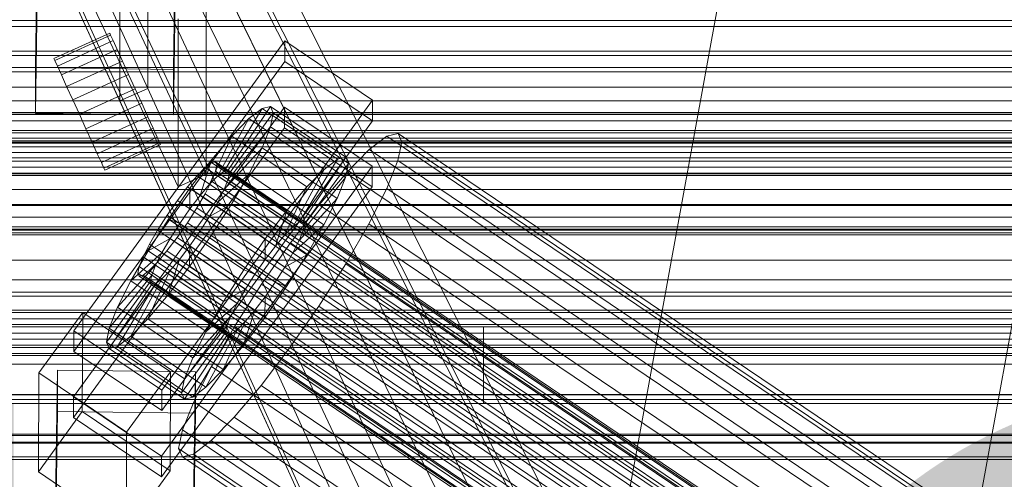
# Model space of a CAD drawing. Header units: millimetres. Extents: x -4738 to 65662, y -68080 to 6847.
# Tile 104 of 256: x -381 to -252, y -34960 to -34900. Entities that reach past the tile are written whole.
import ezdxf

# ---------------------------------------------------------------- set-up
doc = ezdxf.new("R2010")
doc.units = ezdxf.units.MM
for name, color, linetype, lineweight in [('COTAS_O', 1, 'Continuous', 0), ('COTAS_P', 1, 'Continuous', 0), ('frontal_briquetadora', 7, 'Continuous', 0), ('frontal_C01', 7, 'Continuous', 0), ('frontal_C02', 7, 'Continuous', 0), ('frontal_C03', 7, 'Continuous', 0), ('frontal_C04', 7, 'Continuous', 0), ('frontal_mezcladora', 7, 'Continuous', 0), ('frontal_secador', 7, 'Continuous', 0), ('frontal_tolva-C01', 7, 'Continuous', 0)]:
    doc.layers.add(name, color=color, linetype=linetype, lineweight=lineweight)
doc.dimstyles.new('R19_100', dxfattribs={"dimtxt": 250, "dimasz": 150, "dimexe": 150, "dimexo": 80, "dimgap": 100, "dimtad": 1, "dimtih": 1, "dimtoh": 1, "dimdsep": 46, "dimcen": 0.09, "dimadec": 0, "dimazin": 0, "dimtfac": 1, "dimtdec": 4, "dimtofl": 0, "dimtmove": 0, "dimatfit": 3, "dimfxl": 1, "dimtolj": 1, "dimtzin": 0, "dimarcsym": 0})

# ---------------------------------------------------------------- blocks, each defined once
blk = doc.blocks.new('DIM_R31_50')
at = {"layer": 'COTAS_O'}
for p, q in [((-1850, -34900), (-1850, -35600)), ((-150, -34900), (-150, -35600)), ((-1850, -35600), (-1700, -35555)), ((-150, -35600), (-300, -35555)), ((-150, -35600), (-1850, -35600)), ((-1850, -35600), (-1700, -35645)), ((-150, -35600), (-300, -35645))]:
    blk.add_line(p, q, dxfattribs=at)
blk.add_text('1700 O', height=250, rotation=180, dxfattribs=at).set_placement((-1000, -35700))
blk = doc.blocks.new('DIM_R31_51')
at = {"layer": 'COTAS_O'}
for p, q in [((-650, -33700), (50, -33700)), ((50, -33700), (5, -33850)), ((50, -34900), (50, -33700)), ((50, -33700), (95, -33850)), ((50, -34900), (5, -34750)), ((50, -34900), (95, -34750)), ((-650, -34900), (50, -34900))]:
    blk.add_line(p, q, dxfattribs=at)
blk.add_text('1200 O', height=250, rotation=90, dxfattribs=at).set_placement((-50, -34300))
blk = doc.blocks.new('DIM_R31_52')
at = {"layer": 'COTAS_O'}
for p, q in [((-650, -34200), (-500, -34155)), ((650, -34200), (500, -34155)), ((-650, -34900), (-650, -34200)), ((-650, -34200), (650, -34200)), ((-650, -34200), (-500, -34245)), ((650, -34200), (500, -34245)), ((650, -34900), (650, -34200))]:
    blk.add_line(p, q, dxfattribs=at)
blk.add_text('1300 O', height=250, dxfattribs=at).set_placement((0, -34100))
blk = doc.blocks.new('DIM_R31_54')
at = {"layer": 'COTAS_O'}
for p, q in [((-1480, -35300), (-1330, -35255)), ((490, -35300), (340, -35255)), ((-1480, -36000), (-1480, -35300)), ((-1480, -35300), (490, -35300)), ((-1480, -35300), (-1330, -35345)), ((490, -35300), (340, -35345)), ((490, -36000), (490, -35300))]:
    blk.add_line(p, q, dxfattribs=at)
blk.add_text('1970 O', height=250, dxfattribs=at).set_placement((-495, -35200))
blk = doc.blocks.new('DIM_R31_56')
at = {"layer": 'COTAS_O'}
for p, q in [((-1400, -35300), (-1250, -35255)), ((1400, -35300), (1250, -35255)), ((-1400, -36000), (-1400, -35300)), ((-1400, -35300), (1400, -35300)), ((-1400, -35300), (-1250, -35345)), ((1400, -35300), (1250, -35345)), ((1400, -36000), (1400, -35300))]:
    blk.add_line(p, q, dxfattribs=at)
blk.add_text('2800 O', height=250, dxfattribs=at).set_placement((0, -35200))
blk = doc.blocks.new('DIM_R31_57')
at = {"layer": 'COTAS_P'}
for p, q in [((-305, -34680), (395, -34680)), ((395, -34680), (350, -34830)), ((395, -36000), (395, -34680)), ((395, -34680), (440, -34830)), ((395, -36000), (350, -35850)), ((395, -36000), (440, -35850)), ((-305, -36000), (395, -36000))]:
    blk.add_line(p, q, dxfattribs=at)
blk.add_text('1320 P', height=250, rotation=90, dxfattribs=at).set_placement((295, -35340))
blk = doc.blocks.new('DIM_R31_58')
at = {"layer": 'COTAS_P'}
for p, q in [((-305, -35300), (-155, -35255)), ((345, -35300), (195, -35255)), ((-305, -36000), (-305, -35300)), ((-305, -35300), (345, -35300)), ((-305, -35300), (-155, -35345)), ((345, -35300), (195, -35345)), ((345, -36000), (345, -35300))]:
    blk.add_line(p, q, dxfattribs=at)
blk.add_text('650 P', height=250, dxfattribs=at).set_placement((20, -35200))

msp = doc.modelspace()

# ---------------------------------------------------------------- linework, layer by layer
at = {"layer": 'frontal_briquetadora'}
for p, q in [((-490, -34940), (340, -34940)), ((-490, -34940), (490, -34940)), ((-490, -34940), (-320, -34940)), ((-320, -34950), (-320, -34940)), ((-1330, -34950), (340, -34950)), ((-1330, -34950), (-320, -34950))]:
    msp.add_line(p, q, dxfattribs=at)
at = {"layer": 'frontal_C01'}
for p, q in [((-373.501, -34940.517), (-345.969, -34902.663)), ((-345.981, -34905.359), (-345.969, -34902.663)), ((-345.969, -34902.663), (-334.501, -34910.399)), ((-345.981, -34905.359), (-373.513, -34943.213)), ((-334.513, -34913.095), (-345.981, -34905.359)), ((-334.501, -34910.399), (-362.033, -34948.253)), ((-334.501, -34910.399), (-334.513, -34913.095)), ((-373.539, -34949.145), (-346.008, -34911.29)), ((-353.892, -34919.656), (-348.918, -34911.478)), ((-353.378, -34919.532), (-347.835, -34911.216)), ((-353.205, -34919.918), (-347.47, -34912.032)), ((-348.918, -34911.478), (-350.645, -34912.798)), ((-347.835, -34911.216), (-348.918, -34911.478)), ((-348.918, -34911.478), (-339.088, -34918.109)), ((-347.847, -34913.868), (-347.47, -34912.032)), ((-347.835, -34911.216), (-338.005, -34917.848)), ((-347.47, -34912.032), (-347.835, -34911.216)), ((-347.47, -34912.032), (-337.64, -34918.663)), ((-346.02, -34913.987), (-346.008, -34911.29)), ((-346.008, -34911.29), (-334.539, -34919.027)), ((-362.045, -34950.95), (-334.513, -34913.095)), ((-354.71, -34920.281), (-350.645, -34912.798)), ((-350.645, -34912.798), (-352.899, -34915.087)), ((-350.645, -34912.798), (-340.816, -34919.429)), ((-346.02, -34913.987), (-373.551, -34951.841)), ((-353.384, -34920.788), (-347.847, -34913.868)), ((-348.941, -34916.601), (-347.847, -34913.868)), ((-347.847, -34913.868), (-338.017, -34920.499)), ((-334.551, -34921.723), (-346.02, -34913.987)), ((-331.181, -34914.736), (-332.629, -34915.086)), ((-330.692, -34915.826), (-331.181, -34914.736)), ((-331.181, -34914.736), (-146.872, -35039.071)), ((-355.777, -34921.365), (-352.899, -34915.087)), ((-352.899, -34915.087), (-355.525, -34918.189)), ((-352.899, -34915.087), (-343.069, -34921.719)), ((-332.629, -34915.086), (-334.938, -34916.851)), ((-332.629, -34915.086), (-148.32, -35039.42)), ((-331.197, -34918.281), (-330.692, -34915.826)), ((-330.692, -34915.826), (-146.383, -35040.161)), ((-353.902, -34922.082), (-348.941, -34916.601)), ((-350.678, -34920.043), (-348.941, -34916.601)), ((-348.941, -34916.601), (-339.111, -34923.232)), ((-334.938, -34916.851), (-337.95, -34919.911)), ((-334.938, -34916.851), (-150.629, -35041.185)), ((-355.525, -34918.189), (-358.345, -34921.893)), ((-357.021, -34922.835), (-355.525, -34918.189)), ((-355.53, -34918.55), (-356.348, -34919.176)), ((-355.017, -34918.427), (-355.53, -34918.55)), ((-355.53, -34918.55), (-141.731, -35062.779)), ((-355.525, -34918.189), (-345.695, -34924.821)), ((-355.022, -34919.683), (-354.844, -34918.813)), ((-354.844, -34918.813), (-355.017, -34918.427)), ((-355.017, -34918.427), (-141.218, -35062.655)), ((-354.844, -34918.813), (-141.045, -35063.041)), ((-339.088, -34918.109), (-344.062, -34926.287)), ((-338.005, -34917.848), (-343.549, -34926.163)), ((-337.64, -34918.663), (-343.376, -34926.549)), ((-340.816, -34919.429), (-339.088, -34918.109)), ((-339.088, -34918.109), (-338.005, -34917.848)), ((-337.64, -34918.663), (-338.017, -34920.499)), ((-338.005, -34917.848), (-337.64, -34918.663)), ((-332.659, -34921.934), (-331.197, -34918.281)), ((-331.197, -34918.281), (-146.887, -35042.616)), ((-334.539, -34919.027), (-362.071, -34956.881)), ((-356.348, -34919.176), (-357.415, -34920.26)), ((-356.348, -34919.176), (-142.549, -35063.404)), ((-355.541, -34920.977), (-355.022, -34919.683)), ((-355.022, -34919.683), (-141.224, -35063.911)), ((-354.725, -34923.713), (-350.678, -34920.043)), ((-354.71, -34920.281), (-353.892, -34919.656)), ((-353.892, -34919.656), (-353.378, -34919.532)), ((-344.062, -34926.287), (-353.892, -34919.656)), ((-353.205, -34919.918), (-353.384, -34920.788)), ((-343.549, -34926.163), (-353.378, -34919.532)), ((-353.378, -34919.532), (-353.205, -34919.918)), ((-343.376, -34926.549), (-353.205, -34919.918)), ((-352.938, -34923.96), (-350.678, -34920.043)), ((-350.678, -34920.043), (-340.848, -34926.674)), ((-340.816, -34919.429), (-344.88, -34926.912)), ((-343.069, -34921.719), (-340.816, -34919.429)), ((-337.95, -34919.911), (-341.461, -34924.058)), ((-337.95, -34919.911), (-153.641, -35044.246)), ((-334.539, -34919.027), (-334.551, -34921.723)), ((-357.415, -34920.26), (-358.659, -34921.73)), ((-357.415, -34920.26), (-143.617, -35064.489)), ((-357.021, -34922.835), (-355.777, -34921.365)), ((-356.363, -34922.608), (-355.541, -34920.977)), ((-355.777, -34921.365), (-354.71, -34920.281)), ((-345.947, -34927.997), (-355.777, -34921.365)), ((-355.541, -34920.977), (-141.742, -35065.205)), ((-344.88, -34926.912), (-354.71, -34920.281)), ((-353.384, -34920.788), (-353.902, -34922.082)), ((-343.554, -34927.419), (-353.384, -34920.788)), ((-338.017, -34920.499), (-343.554, -34927.419)), ((-338.017, -34920.499), (-339.111, -34923.232)), ((-362.083, -34959.577), (-334.551, -34921.723)), ((-358.345, -34921.893), (-361.166, -34925.946)), ((-358.659, -34921.73), (-359.995, -34923.484)), ((-358.659, -34921.73), (-144.861, -35065.958)), ((-358.345, -34921.893), (-358.357, -34924.589)), ((-348.515, -34928.524), (-358.345, -34921.893)), ((-357.434, -34924.463), (-356.363, -34922.608)), ((-356.363, -34922.608), (-142.565, -35066.836)), ((-353.902, -34922.082), (-354.725, -34923.713)), ((-344.073, -34928.713), (-353.902, -34922.082)), ((-343.069, -34921.719), (-345.947, -34927.997)), ((-345.695, -34924.821), (-343.069, -34921.719)), ((-334.981, -34926.536), (-332.659, -34921.934)), ((-332.659, -34921.934), (-148.35, -35046.269)), ((-359.995, -34923.484), (-361.332, -34925.404)), ((-146.196, -35067.712), (-359.995, -34923.484)), ((-358.357, -34924.589), (-357.021, -34922.835)), ((-347.191, -34929.466), (-357.021, -34922.835)), ((-354.725, -34923.713), (-355.796, -34925.568)), ((-355.796, -34925.568), (-352.938, -34923.96)), ((-355.569, -34928.086), (-352.938, -34923.96)), ((-344.895, -34930.344), (-354.725, -34923.713)), ((-352.938, -34923.96), (-343.108, -34930.591)), ((-341.461, -34924.058), (-345.231, -34929.009)), ((-339.111, -34923.232), (-344.073, -34928.713)), ((-341.461, -34924.058), (-157.152, -35048.393)), ((-339.111, -34923.232), (-340.848, -34926.674)), ((-359.693, -34926.509), (-358.357, -34924.589)), ((-358.68, -34926.417), (-357.434, -34924.463)), ((-358.357, -34924.589), (-348.527, -34931.22)), ((-357.434, -34924.463), (-143.635, -35068.691)), ((-348.515, -34928.524), (-345.695, -34924.821)), ((-345.695, -34924.821), (-347.191, -34929.466)), ((-361.166, -34925.946), (-363.797, -34930.071)), ((-361.332, -34925.404), (-362.578, -34927.358)), ((-361.332, -34925.404), (-147.533, -35069.632)), ((-359.693, -34926.509), (-361.166, -34925.946)), ((-361.166, -34925.946), (-351.336, -34932.577)), ((-360.939, -34928.463), (-359.693, -34926.509)), ((-360.017, -34928.337), (-358.68, -34926.417)), ((-349.863, -34933.14), (-359.693, -34926.509)), ((-358.68, -34926.417), (-144.881, -35070.646)), ((-355.796, -34925.568), (-357.042, -34927.523)), ((-345.966, -34932.2), (-355.796, -34925.568)), ((-344.062, -34926.287), (-344.88, -34926.912)), ((-343.549, -34926.163), (-344.062, -34926.287)), ((-343.554, -34927.419), (-343.376, -34926.549)), ((-343.376, -34926.549), (-343.549, -34926.163)), ((-338.003, -34931.772), (-334.981, -34926.536)), ((-334.981, -34926.536), (-150.672, -35050.87)), ((-362.578, -34927.358), (-363.648, -34929.214)), ((-362.578, -34927.358), (-148.779, -35071.586)), ((-357.042, -34927.523), (-358.378, -34929.442)), ((-357.042, -34927.523), (-355.569, -34928.086)), ((-347.212, -34934.154), (-357.042, -34927.523)), ((-344.88, -34926.912), (-345.947, -34927.997)), ((-340.848, -34926.674), (-344.895, -34930.344)), ((-344.073, -34928.713), (-343.554, -34927.419)), ((-340.848, -34926.674), (-343.108, -34930.591)), ((-360.939, -34928.463), (-363.797, -34930.071)), ((-362.01, -34930.319), (-360.939, -34928.463)), ((-361.352, -34930.091), (-360.017, -34928.337)), ((-351.109, -34935.094), (-360.939, -34928.463)), ((-360.017, -34928.337), (-146.218, -35072.565)), ((-358.39, -34932.138), (-355.569, -34928.086)), ((-355.569, -34928.086), (-345.739, -34934.717)), ((-351.336, -34932.577), (-348.515, -34928.524)), ((-345.231, -34929.009), (-349.002, -34934.427)), ((-348.527, -34931.22), (-348.515, -34928.524)), ((-345.947, -34927.997), (-347.191, -34929.466)), ((-160.922, -35053.344), (-345.231, -34929.009)), ((-344.895, -34930.344), (-344.073, -34928.713)), ((-363.797, -34930.071), (-366.057, -34933.989)), ((-362.01, -34930.319), (-366.057, -34933.989)), ((-363.648, -34929.214), (-364.471, -34930.844)), ((-363.797, -34930.071), (-353.967, -34936.703)), ((-363.648, -34929.214), (-149.85, -35073.442)), ((-362.833, -34931.949), (-362.01, -34930.319)), ((-362.596, -34931.561), (-361.352, -34930.091)), ((-352.18, -34936.95), (-362.01, -34930.319)), ((-361.352, -34930.091), (-147.554, -35074.32)), ((-358.378, -34929.442), (-359.714, -34931.197)), ((-358.378, -34929.442), (-358.39, -34932.138)), ((-348.548, -34936.073), (-358.378, -34929.442)), ((-347.191, -34929.466), (-348.527, -34931.22)), ((-345.966, -34932.2), (-344.895, -34930.344)), ((-364.471, -34930.844), (-364.989, -34932.138)), ((-364.471, -34930.844), (-150.672, -35075.072)), ((-363.664, -34932.645), (-362.596, -34931.561)), ((-362.596, -34931.561), (-148.798, -35075.789)), ((-359.714, -34931.197), (-361.21, -34935.842)), ((-359.714, -34931.197), (-360.958, -34932.666)), ((-349.884, -34937.828), (-359.714, -34931.197)), ((-348.527, -34931.22), (-349.863, -34933.14)), ((-343.108, -34930.591), (-345.966, -34932.2)), ((-343.108, -34930.591), (-345.739, -34934.717)), ((-341.52, -34937.288), (-338.003, -34931.772)), ((-338.003, -34931.772), (-153.694, -35056.107)), ((-362.833, -34931.949), (-367.794, -34937.431)), ((-364.989, -34932.138), (-365.168, -34933.008)), ((-365.168, -34933.008), (-364.995, -34933.394)), ((-365.168, -34933.008), (-151.369, -35077.237)), ((-364.989, -34932.138), (-151.191, -35076.367)), ((-364.482, -34933.271), (-363.664, -34932.645)), ((-360.958, -34932.666), (-363.836, -34938.944)), ((-363.664, -34932.645), (-149.865, -35076.873)), ((-363.351, -34933.244), (-362.833, -34931.949)), ((-353.003, -34938.58), (-362.833, -34931.949)), ((-360.958, -34932.666), (-362.025, -34933.75)), ((-361.21, -34935.842), (-358.39, -34932.138)), ((-351.128, -34939.297), (-360.958, -34932.666)), ((-358.39, -34932.138), (-348.56, -34938.77)), ((-353.967, -34936.703), (-351.336, -34932.577)), ((-351.336, -34932.577), (-349.863, -34933.14)), ((-347.212, -34934.154), (-345.966, -34932.2)), ((-363.53, -34934.113), (-369.265, -34942)), ((-363.351, -34933.244), (-368.888, -34940.163)), ((-366.057, -34933.989), (-367.794, -34937.431)), ((-362.025, -34933.75), (-366.09, -34941.233)), ((-366.057, -34933.989), (-356.228, -34940.62)), ((-364.995, -34933.394), (-364.482, -34933.271)), ((-364.995, -34933.394), (-151.196, -35077.623)), ((-364.482, -34933.271), (-150.683, -35077.499)), ((-363.53, -34934.113), (-363.351, -34933.244)), ((-363.357, -34934.5), (-363.53, -34934.113)), ((-353.7, -34940.745), (-363.53, -34934.113)), ((-353.521, -34939.875), (-363.351, -34933.244)), ((-362.025, -34933.75), (-362.843, -34934.376)), ((-352.196, -34940.382), (-362.025, -34933.75)), ((-349.863, -34933.14), (-351.109, -34935.094)), ((-348.548, -34936.073), (-347.212, -34934.154)), ((-345.739, -34934.717), (-347.212, -34934.154)), ((-363.357, -34934.5), (-368.9, -34942.815)), ((-362.843, -34934.376), (-367.817, -34942.554)), ((-362.843, -34934.376), (-363.357, -34934.5)), ((-353.527, -34941.131), (-363.357, -34934.5)), ((-353.014, -34941.007), (-362.843, -34934.376)), ((-353.967, -34936.703), (-351.109, -34935.094)), ((-349.002, -34934.427), (-352.519, -34939.942)), ((-351.109, -34935.094), (-352.18, -34936.95)), ((-349.002, -34934.427), (-164.693, -35058.762)), ((-345.739, -34934.717), (-348.56, -34938.77)), ((-363.836, -34938.944), (-361.21, -34935.842)), ((-361.21, -34935.842), (-351.38, -34942.473)), ((-356.228, -34940.62), (-353.967, -34936.703)), ((-349.884, -34937.828), (-348.548, -34936.073)), ((-348.56, -34938.77), (-348.548, -34936.073)), ((-378.086, -34946.017), (-372.35, -34938.131)), ((-372.408, -34951.072), (-372.35, -34938.131)), ((-372.35, -34938.131), (-360.882, -34945.867)), ((-367.794, -34937.431), (-368.888, -34940.163)), ((-367.794, -34937.431), (-357.964, -34944.062)), ((-356.228, -34940.62), (-352.18, -34936.95)), ((-352.18, -34936.95), (-353.003, -34938.58)), ((-351.38, -34942.473), (-349.884, -34937.828)), ((-351.128, -34939.297), (-349.884, -34937.828)), ((-345.291, -34942.706), (-341.52, -34937.288)), ((-341.52, -34937.288), (-157.211, -35061.622)), ((-366.09, -34941.233), (-363.836, -34938.944)), ((-363.836, -34938.944), (-354.006, -34945.575)), ((-357.964, -34944.062), (-353.003, -34938.58)), ((-354.006, -34945.575), (-351.128, -34939.297)), ((-353.003, -34938.58), (-353.521, -34939.875)), ((-352.196, -34940.382), (-351.128, -34939.297)), ((-348.56, -34938.77), (-351.38, -34942.473)), ((-373.501, -34940.517), (-373.513, -34943.213)), ((-362.033, -34948.253), (-373.501, -34940.517)), ((-368.888, -34940.163), (-369.265, -34942)), ((-368.888, -34940.163), (-359.058, -34946.795)), ((-359.436, -34948.631), (-353.7, -34940.745)), ((-359.058, -34946.795), (-353.521, -34939.875)), ((-357.964, -34944.062), (-356.228, -34940.62)), ((-356.26, -34947.865), (-352.196, -34940.382)), ((-352.519, -34939.942), (-355.541, -34945.179)), ((-353.521, -34939.875), (-353.7, -34940.745)), ((-353.7, -34940.745), (-353.527, -34941.131)), ((-353.014, -34941.007), (-352.196, -34940.382)), ((-352.519, -34939.942), (-168.21, -35064.277)), ((-369.265, -34942), (-368.9, -34942.815)), ((-369.265, -34942), (-359.436, -34948.631)), ((-367.817, -34942.554), (-366.09, -34941.233)), ((-366.09, -34941.233), (-356.26, -34947.865)), ((-359.07, -34949.446), (-353.527, -34941.131)), ((-357.987, -34949.185), (-353.014, -34941.007)), ((-353.527, -34941.131), (-353.014, -34941.007)), ((-373.513, -34943.213), (-362.045, -34950.95)), ((-368.9, -34942.815), (-367.817, -34942.554)), ((-368.9, -34942.815), (-359.07, -34949.446)), ((-367.817, -34942.554), (-357.987, -34949.185)), ((-351.38, -34942.473), (-354.006, -34945.575)), ((-349.061, -34947.657), (-345.291, -34942.706)), ((-345.291, -34942.706), (-160.982, -35067.04)), ((-359.058, -34946.795), (-357.964, -34944.062)), ((-378.512, -35140.762), (-375.644, -34945.651)), ((-375.644, -34951.044), (-375.644, -34945.651)), ((-375.644, -34945.651), (-357.646, -34945.896)), ((-360.882, -34945.867), (-366.618, -34953.754)), ((-360.882, -34945.867), (-360.939, -34958.809)), ((-357.646, -34945.896), (-360.514, -35141.007)), ((-355.541, -34945.179), (-357.863, -34949.781)), ((-357.646, -34945.896), (-357.646, -34951.289)), ((-354.006, -34945.575), (-356.26, -34947.865)), ((-355.541, -34945.179), (-171.232, -35069.514)), ((-378.086, -34946.017), (-378.143, -34958.959)), ((-366.618, -34953.754), (-378.086, -34946.017)), ((-359.436, -34948.631), (-359.058, -34946.795)), ((-362.045, -34950.95), (-362.033, -34948.253)), ((-356.26, -34947.865), (-357.987, -34949.185)), ((-352.572, -34951.804), (-349.061, -34947.657)), ((-349.061, -34947.657), (-164.752, -35071.991)), ((-373.539, -34949.145), (-373.551, -34951.841)), ((-362.071, -34956.881), (-373.539, -34949.145)), ((-359.07, -34949.446), (-359.436, -34948.631)), ((-357.987, -34949.185), (-359.07, -34949.446)), ((-378.512, -35146.154), (-375.644, -34951.044)), ((-357.646, -34951.289), (-375.644, -34951.044)), ((-357.863, -34949.781), (-359.326, -34953.434)), ((-357.863, -34949.781), (-173.554, -35074.116)), ((-372.408, -34951.072), (-378.143, -34958.959)), ((-373.551, -34951.841), (-362.083, -34959.577)), ((-360.939, -34958.809), (-372.408, -34951.072)), ((-360.514, -35146.4), (-357.646, -34951.289)), ((-355.584, -34954.864), (-352.572, -34951.804)), ((-352.572, -34951.804), (-168.263, -35076.138)), ((-359.326, -34953.434), (-359.83, -34955.889)), ((-359.326, -34953.434), (-175.016, -35077.768)), ((-366.675, -34966.695), (-366.618, -34953.754)), ((-357.893, -34956.629), (-355.584, -34954.864)), ((-355.584, -34954.864), (-171.275, -35079.199)), ((-359.83, -34955.889), (-359.341, -34956.979)), ((-359.83, -34955.889), (-175.521, -35080.223)), ((-362.083, -34959.577), (-362.071, -34956.881)), ((-359.341, -34956.979), (-357.893, -34956.629)), ((-359.341, -34956.979), (-175.032, -35081.313)), ((-357.893, -34956.629), (-173.584, -35080.964)), ((-378.143, -34958.959), (-366.675, -34966.695)), ((-366.675, -34966.695), (-360.939, -34958.809))]:
    msp.add_line(p, q, dxfattribs=at)
at = {"layer": 'frontal_C02'}
for p, q in [((-378.512, -34906.121), (-375.644, -34712.717)), ((-357.646, -34712.96), (-360.514, -34906.365)), ((-378.512, -34912.083), (-375.644, -34718.678)), ((-360.514, -34912.326), (-357.646, -34718.921)), ((-425, -34900.768), (425, -34900.768)), ((-360.514, -34906.365), (-378.512, -34906.121)), ((-378.512, -34906.121), (-378.512, -34912.083)), ((-360.514, -34912.326), (-360.514, -34906.365)), ((425, -34912.223), (-425, -34912.223)), ((-378.512, -34912.083), (-360.514, -34912.326)), ((425, -34915.909), (-425, -34915.909)), ((-679.4, -34927.256), (679.4, -34927.256)), ((-425, -34927.364), (425, -34927.364)), ((-450, -34949.495), (450, -34949.495))]:
    msp.add_line(p, q, dxfattribs=at)
at = {"layer": 'frontal_C03'}
for p, q in [((1250, -34915.372), (-1250, -34915.372)), ((1250, -34915.689), (-1250, -34915.689)), ((1250, -34916.483), (-1250, -34916.483)), ((-1250, -34917.247), (1250, -34917.247)), ((1250, -34918.37), (-1250, -34918.37)), ((1250, -34919.134), (-1250, -34919.134)), ((1250, -34919.928), (-1250, -34919.928)), ((1250, -34920.245), (-1250, -34920.245)), ((1250, -34937.83), (-1250, -34937.83)), ((1250, -34938.147), (-1250, -34938.147)), ((1250, -34938.941), (-1250, -34938.941)), ((-1250, -34939.705), (1250, -34939.705)), ((1250, -34940.828), (-1250, -34940.828)), ((1250, -34941.592), (-1250, -34941.592)), ((1250, -34942.386), (-1250, -34942.386)), ((1250, -34942.702), (-1250, -34942.702)), ((-1699.4, -34948.899), (1699.4, -34948.899)), ((-1496, -34954.179), (1496, -34954.179)), ((1496, -34955.078), (-1496, -34955.078)), ((1250, -34956.965), (-1250, -34956.965)), ((1250, -34957.342), (-1250, -34957.342))]:
    msp.add_line(p, q, dxfattribs=at)
at = {"layer": 'frontal_C04'}
for p, q in [((-488, -35988), (-248, -34670.697)), ((-442, -35988), (-202, -34670.697))]:
    msp.add_line(p, q, dxfattribs=at)
at = {"layer": 'frontal_mezcladora'}
for p, q in [((-750, -34900), (750, -34900)), ((-600, -34900), (600, -34900)), ((-750, -34910.5), (750, -34910.5))]:
    msp.add_line(p, q, dxfattribs=at)
at = {"layer": 'frontal_secador'}
for p, q in [((1250, -34904), (-1250, -34904)), ((1250, -34904.545), (-1250, -34904.545)), ((1250, -34906.144), (-1250, -34906.144)), ((1250, -34906.709), (-1250, -34906.709)), ((1250, -34908.686), (-1250, -34908.686)), ((1320, -34912), (-1320, -34912)), ((1320, -34912.273), (-1320, -34912.273)), ((1250, -34912), (-1250, -34912)), ((1320, -34913.072), (-1320, -34913.072)), ((1320, -34914.343), (-1320, -34914.343)), ((1250, -34914.651), (-1250, -34914.651)), ((1320, -34916), (-1320, -34916)), ((1250, -34915.859), (-1250, -34915.859)), ((1320, -34917.929), (-1320, -34917.929)), ((-1320, -34920), (1320, -34920)), ((-1250, -34920), (1250, -34920)), ((1320, -34922.071), (-1320, -34922.071)), ((1320, -34924), (-1320, -34924)), ((1250, -34924.141), (-1250, -34924.141)), ((1320, -34925.657), (-1320, -34925.657)), ((1320, -34926.928), (-1320, -34926.928)), ((1320, -34927.727), (-1320, -34927.727)), ((1250, -34927.285), (-1250, -34927.285)), ((1320, -34928), (-1320, -34928)), ((1250, -34928), (-1250, -34928)), ((1250, -34931.314), (-1250, -34931.314)), ((1250, -34933.856), (-1250, -34933.856)), ((1250, -34935.455), (-1250, -34935.455)), ((1250, -34936), (-1250, -34936)), ((1360, -34943.5), (-1360, -34943.5)), ((1250, -34943.75), (-1250, -34943.75)), ((1360, -34944.863), (-1360, -34944.863)), ((1360, -34948.859), (-1360, -34948.859)), ((-1250, -34950), (1250, -34950)), ((-1245, -34950), (1245, -34950)), ((1245, -34954), (-1245, -34954)), ((1360, -34955.216), (-1360, -34955.216))]:
    msp.add_line(p, q, dxfattribs=at)
at = {"layer": 'frontal_tolva-C01'}
for p, q in [((-225, -35141.614), (-600, -34398.619)), ((-600, -34398.891), (-225, -35222.279)), ((-600, -34400), (-225, -35142.996)), ((-225, -35223.388), (-600, -34400)), ((-506.25, -34600.018), (-356.25, -34920.048)), ((-359.89, -34921.706), (-509.89, -34601.676)), ((-363.854, -34908.856), (-491.354, -34628.904)), ((-495, -34630.549), (-367.5, -34910.5)), ((-363.919, -34858.884), (-221.419, -35141.223)), ((-225, -35142.996), (-367.5, -34860.657)), ((-221.419, -35166.948), (-363.919, -34874.834)), ((-363.877, -34874.92), (-221.377, -35167.034)), ((-225, -35168.721), (-367.5, -34876.607)), ((-221.377, -35195.975), (-363.877, -34892.864)), ((-363.854, -34892.906), (-363.854, -34908.856)), ((-363.845, -34908.884), (-363.845, -34892.934)), ((-363.845, -34892.934), (-221.345, -35196.046)), ((-367.5, -34910.5), (-367.5, -34894.551)), ((-225, -35197.662), (-367.5, -34894.551)), ((-356.25, -34920.048), (-356.25, -34898.101)), ((-359.89, -34899.759), (-359.89, -34921.706)), ((-368.831, -34901.641), (-376.112, -34904.956)), ((-368.718, -34901.889), (-375.999, -34905.204)), ((-368.718, -34901.889), (-368.831, -34901.641)), ((-368.387, -34902.616), (-368.718, -34901.889)), ((-368.387, -34902.616), (-375.667, -34905.932)), ((-367.86, -34903.773), (-368.387, -34902.616)), ((-367.86, -34903.773), (-375.14, -34907.089)), ((-367.173, -34905.281), (-367.86, -34903.773)), ((-375.999, -34905.204), (-376.112, -34904.956)), ((-375.667, -34905.932), (-375.999, -34905.204)), ((-375.14, -34907.089), (-375.667, -34905.932)), ((-367.173, -34905.281), (-374.454, -34908.597)), ((-366.373, -34907.037), (-367.173, -34905.281)), ((-374.454, -34908.597), (-375.14, -34907.089)), ((-366.373, -34907.037), (-373.654, -34910.352)), ((-366.373, -34907.037), (-365.515, -34908.921)), ((-373.654, -34910.352), (-374.454, -34908.597)), ((-372.796, -34912.237), (-365.515, -34908.921)), ((-367.5, -34910.5), (-363.854, -34908.856)), ((-363.845, -34908.884), (-367.5, -34910.5)), ((-365.515, -34908.921), (-364.657, -34910.805)), ((-221.345, -35221.771), (-363.845, -34908.884)), ((-372.796, -34912.237), (-373.654, -34910.352)), ((-364.657, -34910.805), (-371.938, -34914.121)), ((-367.5, -34910.5), (-225, -35223.388)), ((-364.657, -34910.805), (-363.857, -34912.561)), ((-372.796, -34912.237), (-371.938, -34914.121)), ((-363.857, -34912.561), (-371.138, -34915.877)), ((-363.857, -34912.561), (-363.171, -34914.069)), ((-371.938, -34914.121), (-371.138, -34915.877)), ((-363.171, -34914.069), (-370.451, -34917.385)), ((-363.171, -34914.069), (-362.644, -34915.226)), ((-371.138, -34915.877), (-370.451, -34917.385)), ((-362.644, -34915.226), (-369.924, -34918.542)), ((-362.312, -34915.953), (-369.593, -34919.269)), ((-362.199, -34916.202), (-369.48, -34919.517)), ((-362.644, -34915.226), (-362.312, -34915.953)), ((-362.312, -34915.953), (-362.199, -34916.202)), ((-370.451, -34917.385), (-369.924, -34918.542)), ((-369.924, -34918.542), (-369.593, -34919.269)), ((-369.593, -34919.269), (-369.48, -34919.517)), ((-356.25, -34920.048), (-359.89, -34921.706))]:
    msp.add_line(p, q, dxfattribs=at)

# ---------------------------------------------------------------- dimensions: what is measured, and where the dimension line sits
at = {"layer": 'COTAS_O'}
for p1, p2, distance, picture, middle in [((-650, -34900), (-650, -33700), -700, 'DIM_R31_51', (50, -34300)), ((-650, -34900), (650, -34900), 700, 'DIM_R31_52', (0, -34200)), ((-150, -34900), (-1850, -34900), 700, 'DIM_R31_50', (-1000, -35600)), ((-1480, -36000), (490, -36000), 700, 'DIM_R31_54', (-495, -35300)), ((-1400, -36000), (1400, -36000), 700, 'DIM_R31_56', (0, -35300))]:
    dim = msp.add_aligned_dim(p1=p1, p2=p2, distance=distance, text='<> O', dimstyle='R19_100', dxfattribs=at)
    dim.commit()
    dim.dimension.update_dxf_attribs({"geometry": picture, "text_midpoint": middle})
at = {"layer": 'COTAS_P'}
for p2, distance, picture, middle in [((-305, -34680), -700, 'DIM_R31_57', (395, -35340)), ((345, -36000), 700, 'DIM_R31_58', (20, -35300))]:
    dim = msp.add_aligned_dim(p1=(-305, -36000), p2=p2, distance=distance, text='<> P', dimstyle='R19_100', dxfattribs=at)
    dim.commit()
    dim.dimension.update_dxf_attribs({"geometry": picture, "text_midpoint": middle})

doc.saveas('drawing.dxf')
